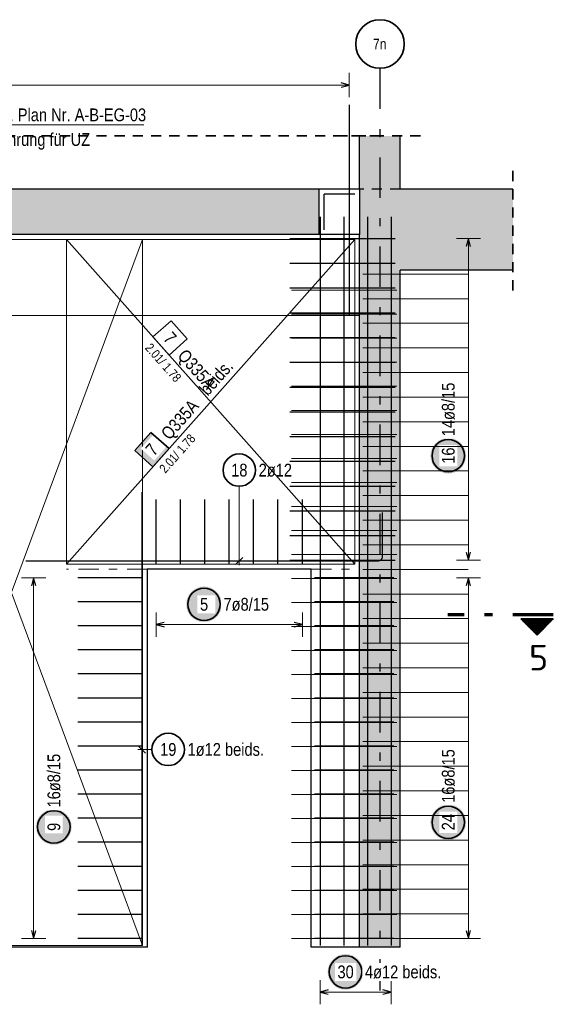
# Model space of a CAD drawing. Header units: millimetres. Extents: x -1.6 to 96.2, y -42.8 to 42.
# Tile 18 of 43: x 43.6 to 50.2, y 8.7 to 20.8. Entities that reach past the tile are written whole.
import ezdxf
from ezdxf.enums import TextEntityAlignment as Align

# ---------------------------------------------------------------- set-up
doc = ezdxf.new("R2010")
doc.units = ezdxf.units.MM
for name, pattern in [('DASHDOT', [1, 0.5, -0.25, 0, -0.25]), ('DASHDOTX2', [2, 1, -0.5, 0, -0.5]), ('HIDDEN', [0.375, 0.25, -0.125])]:
    doc.linetypes.add(name, pattern=pattern)
for name, color, linetype, lineweight in [('Achsen', 7, 'Continuous', 20), ('Bewehrung', 7, 'Continuous', 20), ('Schraffuren', 7, 'Continuous', 20)]:
    doc.layers.add(name, color=color, linetype=linetype, lineweight=lineweight)
doc.styles.add('Arial Narrow', font='ARIALN.TTF')
doc.styles.add('isocp', font='isocp', dxfattribs={"width": 1.1})

msp = doc.modelspace()

# ---------------------------------------------------------------- hatches: boundary and pattern name
at = {"lineweight": 50}
h = msp.add_hatch(dxfattribs=at)
h.set_pattern_fill('Mau', color=4, scale=0.01, angle=270, style=0, pattern_type=2)
h.set_pattern_definition([(270, (0, 0), (0.02, -4e-18), [])])
h.paths.add_polyline_path([(49.750458, 13.412952), (49.950458, 13.212952), (50.150458, 13.412952)])
at = {"layer": 'Bewehrung', "lineweight": 25, "true_color": 0xffffff}
for points in [[(46.059799, 13.592554), (46.059665, 13.600232), (46.059263, 13.6079), (46.058594, 13.61555), (46.057658, 13.623172), (46.056457, 13.630756), (46.054991, 13.638294), (46.053264, 13.645777), (46.051277, 13.653194), (46.049031, 13.660537), (46.046531, 13.667798), (46.043779, 13.674967), (46.040779, 13.682036), (46.037534, 13.688995), (46.034047, 13.695837), (46.030325, 13.702554), (46.02637, 13.709136), (46.022187, 13.715576), (46.017783, 13.721866), (46.013161, 13.727999), (46.008329, 13.733967), (46.003291, 13.739762), (45.998054, 13.745379), (45.992624, 13.750808), (45.987008, 13.756046), (45.981212, 13.761083), (45.975245, 13.765916), (45.969112, 13.770537), (45.962821, 13.774942), (45.956381, 13.779124), (45.949799, 13.783079), (45.943083, 13.786802), (45.936241, 13.790288), (45.929281, 13.793534), (45.922212, 13.796534), (45.915043, 13.799286), (45.907783, 13.801786), (45.900439, 13.804031), (45.893022, 13.806019), (45.88554, 13.807746), (45.878002, 13.809211), (45.870417, 13.810413), (45.862795, 13.811349), (45.855145, 13.812018), (45.847477, 13.81242), (45.839799, 13.812554), (45.832121, 13.81242), (45.824453, 13.812018), (45.816803, 13.811349), (45.809181, 13.810413), (45.801596, 13.809211), (45.794058, 13.807746), (45.786576, 13.806019), (45.779159, 13.804031), (45.771815, 13.801786), (45.764555, 13.799286), (45.757386, 13.796534), (45.750317, 13.793534), (45.743357, 13.790288), (45.736515, 13.786802), (45.729799, 13.783079), (45.723217, 13.779124), (45.716777, 13.774942), (45.710486, 13.770537), (45.704354, 13.765916), (45.698386, 13.761083), (45.69259, 13.756046), (45.686974, 13.750808), (45.681544, 13.745379), (45.676307, 13.739762), (45.671269, 13.733967), (45.666437, 13.727999), (45.661815, 13.721866), (45.657411, 13.715576), (45.653228, 13.709136), (45.649273, 13.702554), (45.645551, 13.695837), (45.642064, 13.688995), (45.638819, 13.682036), (45.635819, 13.674967), (45.633067, 13.667798), (45.630567, 13.660537), (45.628321, 13.653194), (45.626334, 13.645777), (45.624607, 13.638294), (45.623141, 13.630756), (45.62194, 13.623172), (45.621004, 13.61555), (45.620335, 13.6079), (45.619933, 13.600232), (45.619799, 13.592554), (45.619933, 13.584876), (45.620335, 13.577207), (45.621004, 13.569557), (45.62194, 13.561936), (45.623141, 13.554351), (45.624607, 13.546813), (45.626334, 13.539331), (45.628321, 13.531913), (45.630567, 13.52457), (45.633067, 13.517309), (45.635819, 13.51014), (45.638819, 13.503072), (45.642064, 13.496112), (45.645551, 13.48927), (45.649273, 13.482554), (45.653228, 13.475971), (45.657411, 13.469531), (45.661815, 13.463241), (45.666437, 13.457108), (45.671269, 13.45114), (45.676307, 13.445345), (45.681544, 13.439729), (45.686974, 13.434299), (45.69259, 13.429062), (45.698386, 13.424024), (45.704354, 13.419191), (45.710486, 13.41457), (45.716777, 13.410165), (45.723217, 13.405983), (45.729799, 13.402028), (45.736515, 13.398305), (45.743357, 13.394819), (45.750317, 13.391574), (45.757386, 13.388573), (45.764555, 13.385821), (45.771815, 13.383321), (45.779159, 13.381076), (45.786576, 13.379089), (45.794058, 13.377361), (45.801596, 13.375896), (45.809181, 13.374695), (45.816803, 13.373759), (45.824453, 13.37309), (45.832121, 13.372688), (45.839799, 13.372554), (45.847477, 13.372688), (45.855145, 13.37309), (45.862795, 13.373759), (45.870417, 13.374695), (45.878002, 13.375896), (45.88554, 13.377361), (45.893022, 13.379089), (45.900439, 13.381076), (45.907783, 13.383321), (45.915043, 13.385821), (45.922212, 13.388573), (45.929281, 13.391574), (45.936241, 13.394819), (45.943083, 13.398305), (45.949799, 13.402028), (45.956381, 13.405983), (45.962821, 13.410165), (45.969112, 13.41457), (45.975245, 13.419191), (45.981212, 13.424024), (45.987008, 13.429062), (45.992624, 13.434299), (45.998054, 13.439729), (46.003291, 13.445345), (46.008329, 13.45114), (46.013161, 13.457108), (46.017783, 13.463241), (46.022187, 13.469531), (46.02637, 13.475971), (46.030325, 13.482554), (46.034047, 13.48927), (46.037534, 13.496112), (46.040779, 13.503072), (46.043779, 13.51014), (46.046531, 13.517309), (46.049031, 13.52457), (46.051277, 13.531913), (46.053264, 13.539331), (46.054991, 13.546813), (46.056457, 13.554351), (46.057658, 13.561936), (46.058594, 13.569557), (46.059263, 13.577207)], [(44.205752, 10.84384), (44.205618, 10.851518), (44.205216, 10.859186), (44.204547, 10.866836), (44.203611, 10.874458), (44.20241, 10.882043), (44.200945, 10.889581), (44.199217, 10.897063), (44.19723, 10.90448), (44.194984, 10.911824), (44.192484, 10.919084), (44.189732, 10.926253), (44.186732, 10.933322), (44.183487, 10.940282), (44.180001, 10.947124), (44.176278, 10.95384), (44.172323, 10.960422), (44.16814, 10.966862), (44.163736, 10.973153), (44.159114, 10.979286), (44.154282, 10.985253), (44.149244, 10.991049), (44.144007, 10.996665), (44.138577, 11.002095), (44.132961, 11.007332), (44.127165, 11.01237), (44.121198, 11.017202), (44.115065, 11.021824), (44.108774, 11.026228), (44.102334, 11.030411), (44.095752, 11.034366), (44.089036, 11.038088), (44.082194, 11.041575), (44.075234, 11.04482), (44.068165, 11.04782), (44.060996, 11.050572), (44.053736, 11.053072), (44.046392, 11.055318), (44.038975, 11.057305), (44.031493, 11.059032), (44.023955, 11.060498), (44.01637, 11.061699), (44.008748, 11.062635), (44.001098, 11.063304), (43.99343, 11.063706), (43.985752, 11.06384), (43.978074, 11.063706), (43.970406, 11.063304), (43.962756, 11.062635), (43.955134, 11.061699), (43.947549, 11.060498), (43.940011, 11.059032), (43.932529, 11.057305), (43.925112, 11.055318), (43.917768, 11.053072), (43.910508, 11.050572), (43.903339, 11.04782), (43.89627, 11.04482), (43.88931, 11.041575), (43.882468, 11.038088), (43.875752, 11.034366), (43.86917, 11.030411), (43.86273, 11.026228), (43.856439, 11.021824), (43.850307, 11.017202), (43.844339, 11.01237), (43.838543, 11.007332), (43.832927, 11.002095), (43.827497, 10.996665), (43.82226, 10.991049), (43.817222, 10.985253), (43.81239, 10.979286), (43.807768, 10.973153), (43.803364, 10.966862), (43.799181, 10.960422), (43.795226, 10.95384), (43.791504, 10.947124), (43.788017, 10.940282), (43.784772, 10.933322), (43.781772, 10.926253), (43.77902, 10.919084), (43.77652, 10.911824), (43.774274, 10.90448), (43.772287, 10.897063), (43.77056, 10.889581), (43.769094, 10.882043), (43.767893, 10.874458), (43.766957, 10.866836), (43.766288, 10.859186), (43.765886, 10.851518), (43.765752, 10.84384), (43.765886, 10.836162), (43.766288, 10.828494), (43.766957, 10.820844), (43.767893, 10.813222), (43.769094, 10.805637), (43.77056, 10.798099), (43.772287, 10.790617), (43.774274, 10.7832), (43.77652, 10.775856), (43.77902, 10.768596), (43.781772, 10.761427), (43.784772, 10.754358), (43.788017, 10.747398), (43.791504, 10.740556), (43.795226, 10.73384), (43.799181, 10.727258), (43.803364, 10.720818), (43.807768, 10.714527), (43.81239, 10.708394), (43.817222, 10.702427), (43.82226, 10.696631), (43.827497, 10.691015), (43.832927, 10.685585), (43.838543, 10.680348), (43.844339, 10.67531), (43.850307, 10.670478), (43.856439, 10.665856), (43.86273, 10.661452), (43.86917, 10.657269), (43.875752, 10.653314), (43.882468, 10.649592), (43.88931, 10.646105), (43.89627, 10.64286), (43.903339, 10.63986), (43.910508, 10.637108), (43.917768, 10.634608), (43.925112, 10.632362), (43.932529, 10.630375), (43.940011, 10.628648), (43.947549, 10.627182), (43.955134, 10.625981), (43.962756, 10.625045), (43.970406, 10.624376), (43.978074, 10.623974), (43.985752, 10.62384), (43.99343, 10.623974), (44.001098, 10.624376), (44.008748, 10.625045), (44.01637, 10.625981), (44.023955, 10.627182), (44.031493, 10.628648), (44.038975, 10.630375), (44.046392, 10.632362), (44.053736, 10.634608), (44.060996, 10.637108), (44.068165, 10.63986), (44.075234, 10.64286), (44.082194, 10.646105), (44.089036, 10.649592), (44.095752, 10.653314), (44.102334, 10.657269), (44.108774, 10.661452), (44.115065, 10.665856), (44.121198, 10.670478), (44.127165, 10.67531), (44.132961, 10.680348), (44.138577, 10.685585), (44.144007, 10.691015), (44.149244, 10.696631), (44.154282, 10.702427), (44.159114, 10.708394), (44.163736, 10.714527), (44.16814, 10.720818), (44.172323, 10.727258), (44.176278, 10.73384), (44.180001, 10.740556), (44.183487, 10.747398), (44.186732, 10.754358), (44.189732, 10.761427), (44.192484, 10.768596), (44.194984, 10.775856), (44.19723, 10.7832), (44.199217, 10.790617), (44.200945, 10.798099), (44.20241, 10.805637), (44.203611, 10.813222), (44.204547, 10.820844), (44.205216, 10.828494)]]:
    msp.add_hatch(color=7, dxfattribs=at).paths.add_polyline_path(points)
at = {"layer": 'Schraffuren', "lineweight": 50, "true_color": 0xd7ffd7}
for points in [[(47.760238, 18.717778), (48.260238, 18.717778), (48.260238, 19.376041), (47.760238, 19.376041)], [(40.620953, 18.157766), (47.261361, 18.157766), (47.261361, 18.717778), (40.620953, 18.717778)], [(47.760238, 17.717778), (49.6526, 17.717778), (49.6526, 18.717778), (47.761361, 18.717778), (47.761361, 18.157766), (47.760238, 18.157766)], [(48.260238, 9.357763), (48.260238, 17.717778), (47.760238, 17.717778), (47.760238, 9.357763)]]:
    msp.add_hatch(color=254, dxfattribs=at).paths.add_polyline_path(points)
at = {"layer": 'Schraffuren', "lineweight": 18, "true_color": 0xffffff}
msp.add_hatch(color=7, dxfattribs=at).paths.add_polyline_path([(45.183544, 15.714291), (44.984397, 15.489924), (45.208764, 15.290777), (45.407911, 15.515143)])
at = {"layer": 'Schraffuren', "lineweight": 25, "true_color": 0xffffff}
for points in [[(49.073701, 15.427205), (49.073567, 15.434883), (49.073166, 15.442551), (49.072496, 15.450201), (49.07156, 15.457823), (49.070359, 15.465407), (49.068894, 15.472945), (49.067166, 15.480427), (49.065179, 15.487845), (49.062934, 15.495188), (49.060434, 15.502449), (49.057682, 15.509618), (49.054681, 15.516687), (49.051436, 15.523646), (49.04795, 15.530488), (49.044227, 15.537205), (49.040272, 15.543787), (49.03609, 15.550227), (49.031685, 15.556517), (49.027064, 15.56265), (49.022231, 15.568618), (49.017193, 15.574413), (49.011956, 15.580029), (49.006526, 15.585459), (49.00091, 15.590696), (48.995115, 15.595734), (48.989147, 15.600567), (48.983014, 15.605188), (48.976724, 15.609593), (48.970284, 15.613775), (48.963701, 15.61773), (48.956985, 15.621453), (48.950143, 15.624939), (48.943183, 15.628185), (48.936115, 15.631185), (48.928946, 15.633937), (48.921685, 15.636437), (48.914342, 15.638682), (48.906924, 15.64067), (48.899442, 15.642397), (48.891904, 15.643862), (48.88432, 15.645064), (48.876698, 15.645999), (48.869048, 15.646669), (48.861379, 15.647071), (48.853701, 15.647205), (48.846024, 15.647071), (48.838355, 15.646669), (48.830705, 15.645999), (48.823083, 15.645064), (48.815499, 15.643862), (48.807961, 15.642397), (48.800479, 15.64067), (48.793061, 15.638682), (48.785718, 15.636437), (48.778457, 15.633937), (48.771288, 15.631185), (48.764219, 15.628185), (48.75726, 15.624939), (48.750418, 15.621453), (48.743701, 15.61773), (48.737119, 15.613775), (48.730679, 15.609593), (48.724389, 15.605188), (48.718256, 15.600567), (48.712288, 15.595734), (48.706493, 15.590696), (48.700877, 15.585459), (48.695447, 15.580029), (48.69021, 15.574413), (48.685172, 15.568618), (48.680339, 15.56265), (48.675718, 15.556517), (48.671313, 15.550227), (48.667131, 15.543787), (48.663176, 15.537205), (48.659453, 15.530488), (48.655967, 15.523646), (48.652721, 15.516687), (48.649721, 15.509618), (48.646969, 15.502449), (48.644469, 15.495188), (48.642224, 15.487845), (48.640236, 15.480427), (48.638509, 15.472945), (48.637044, 15.465407), (48.635842, 15.457823), (48.634907, 15.450201), (48.634237, 15.442551), (48.633835, 15.434883), (48.633701, 15.427205), (48.633835, 15.419527), (48.634237, 15.411858), (48.634907, 15.404208), (48.635842, 15.396587), (48.637044, 15.389002), (48.638509, 15.381464), (48.640236, 15.373982), (48.642224, 15.366564), (48.644469, 15.359221), (48.646969, 15.35196), (48.649721, 15.344791), (48.652721, 15.337723), (48.655967, 15.330763), (48.659453, 15.323921), (48.663176, 15.317205), (48.667131, 15.310622), (48.671313, 15.304182), (48.675718, 15.297892), (48.680339, 15.291759), (48.685172, 15.285791), (48.69021, 15.279996), (48.695447, 15.27438), (48.700877, 15.26895), (48.706493, 15.263713), (48.712288, 15.258675), (48.718256, 15.253842), (48.724389, 15.249221), (48.730679, 15.244816), (48.737119, 15.240634), (48.743701, 15.236679), (48.750418, 15.232956), (48.75726, 15.22947), (48.764219, 15.226225), (48.771288, 15.223224), (48.778457, 15.220472), (48.785718, 15.217972), (48.793061, 15.215727), (48.800479, 15.21374), (48.807961, 15.212012), (48.815499, 15.210547), (48.823083, 15.209346), (48.830705, 15.20841), (48.838355, 15.207741), (48.846024, 15.207339), (48.853701, 15.207205), (48.861379, 15.207339), (48.869048, 15.207741), (48.876698, 15.20841), (48.88432, 15.209346), (48.891904, 15.210547), (48.899442, 15.212012), (48.906924, 15.21374), (48.914342, 15.215727), (48.921685, 15.217972), (48.928946, 15.220472), (48.936115, 15.223224), (48.943183, 15.226225), (48.950143, 15.22947), (48.956985, 15.232956), (48.963701, 15.236679), (48.970284, 15.240634), (48.976724, 15.244816), (48.983014, 15.249221), (48.989147, 15.253842), (48.995115, 15.258675), (49.00091, 15.263713), (49.006526, 15.26895), (49.011956, 15.27438), (49.017193, 15.279996), (49.022231, 15.285791), (49.027064, 15.291759), (49.031685, 15.297892), (49.03609, 15.304182), (49.040272, 15.310622), (49.044227, 15.317205), (49.04795, 15.323921), (49.051436, 15.330763), (49.054681, 15.337723), (49.057682, 15.344791), (49.060434, 15.35196), (49.062934, 15.359221), (49.065179, 15.366564), (49.067166, 15.373982), (49.068894, 15.381464), (49.070359, 15.389002), (49.07156, 15.396587), (49.072496, 15.404208), (49.073166, 15.411858)], [(49.073701, 10.901185), (49.073567, 10.908863), (49.073166, 10.916531), (49.072496, 10.924181), (49.07156, 10.931803), (49.070359, 10.939387), (49.068894, 10.946925), (49.067166, 10.954408), (49.065179, 10.961825), (49.062934, 10.969169), (49.060434, 10.976429), (49.057682, 10.983598), (49.054681, 10.990667), (49.051436, 10.997626), (49.04795, 11.004469), (49.044227, 11.011185), (49.040272, 11.017767), (49.03609, 11.024207), (49.031685, 11.030498), (49.027064, 11.03663), (49.022231, 11.042598), (49.017193, 11.048394), (49.011956, 11.05401), (49.006526, 11.05944), (49.00091, 11.064677), (48.995115, 11.069715), (48.989147, 11.074547), (48.983014, 11.079169), (48.976724, 11.083573), (48.970284, 11.087755), (48.963701, 11.09171), (48.956985, 11.095433), (48.950143, 11.098919), (48.943183, 11.102165), (48.936115, 11.105165), (48.928946, 11.107917), (48.921685, 11.110417), (48.914342, 11.112662), (48.906924, 11.11465), (48.899442, 11.116377), (48.891904, 11.117842), (48.88432, 11.119044), (48.876698, 11.11998), (48.869048, 11.120649), (48.861379, 11.121051), (48.853701, 11.121185), (48.846024, 11.121051), (48.838355, 11.120649), (48.830705, 11.11998), (48.823083, 11.119044), (48.815499, 11.117842), (48.807961, 11.116377), (48.800479, 11.11465), (48.793061, 11.112662), (48.785718, 11.110417), (48.778457, 11.107917), (48.771288, 11.105165), (48.764219, 11.102165), (48.75726, 11.098919), (48.750418, 11.095433), (48.743701, 11.09171), (48.737119, 11.087755), (48.730679, 11.083573), (48.724389, 11.079169), (48.718256, 11.074547), (48.712288, 11.069715), (48.706493, 11.064677), (48.700877, 11.05944), (48.695447, 11.05401), (48.69021, 11.048394), (48.685172, 11.042598), (48.680339, 11.03663), (48.675718, 11.030498), (48.671313, 11.024207), (48.667131, 11.017767), (48.663176, 11.011185), (48.659453, 11.004469), (48.655967, 10.997626), (48.652721, 10.990667), (48.649721, 10.983598), (48.646969, 10.976429), (48.644469, 10.969169), (48.642224, 10.961825), (48.640236, 10.954408), (48.638509, 10.946925), (48.637044, 10.939387), (48.635842, 10.931803), (48.634907, 10.924181), (48.634237, 10.916531), (48.633835, 10.908863), (48.633701, 10.901185), (48.633835, 10.893507), (48.634237, 10.885838), (48.634907, 10.878189), (48.635842, 10.870567), (48.637044, 10.862982), (48.638509, 10.855444), (48.640236, 10.847962), (48.642224, 10.840545), (48.644469, 10.833201), (48.646969, 10.82594), (48.649721, 10.818771), (48.652721, 10.811703), (48.655967, 10.804743), (48.659453, 10.797901), (48.663176, 10.791185), (48.667131, 10.784603), (48.671313, 10.778162), (48.675718, 10.771872), (48.680339, 10.765739), (48.685172, 10.759772), (48.69021, 10.753976), (48.695447, 10.74836), (48.700877, 10.74293), (48.706493, 10.737693), (48.712288, 10.732655), (48.718256, 10.727822), (48.724389, 10.723201), (48.730679, 10.718797), (48.737119, 10.714614), (48.743701, 10.710659), (48.750418, 10.706936), (48.75726, 10.70345), (48.764219, 10.700205), (48.771288, 10.697204), (48.778457, 10.694452), (48.785718, 10.691952), (48.793061, 10.689707), (48.800479, 10.68772), (48.807961, 10.685992), (48.815499, 10.684527), (48.823083, 10.683326), (48.830705, 10.68239), (48.838355, 10.681721), (48.846024, 10.681319), (48.853701, 10.681185), (48.861379, 10.681319), (48.869048, 10.681721), (48.876698, 10.68239), (48.88432, 10.683326), (48.891904, 10.684527), (48.899442, 10.685992), (48.906924, 10.68772), (48.914342, 10.689707), (48.921685, 10.691952), (48.928946, 10.694452), (48.936115, 10.697204), (48.943183, 10.700205), (48.950143, 10.70345), (48.956985, 10.706936), (48.963701, 10.710659), (48.970284, 10.714614), (48.976724, 10.718797), (48.983014, 10.723201), (48.989147, 10.727822), (48.995115, 10.732655), (49.00091, 10.737693), (49.006526, 10.74293), (49.011956, 10.74836), (49.017193, 10.753976), (49.022231, 10.759772), (49.027064, 10.765739), (49.031685, 10.771872), (49.03609, 10.778162), (49.040272, 10.784603), (49.044227, 10.791185), (49.04795, 10.797901), (49.051436, 10.804743), (49.054681, 10.811703), (49.057682, 10.818771), (49.060434, 10.82594), (49.062934, 10.833201), (49.065179, 10.840545), (49.067166, 10.847962), (49.068894, 10.855444), (49.070359, 10.862982), (49.07156, 10.870567), (49.072496, 10.878189), (49.073166, 10.885838)], [(47.805625, 9.053523), (47.805491, 9.061201), (47.805089, 9.06887), (47.804419, 9.07652), (47.803484, 9.084142), (47.802282, 9.091726), (47.800817, 9.099264), (47.79909, 9.106746), (47.797102, 9.114164), (47.794857, 9.121507), (47.792357, 9.128768), (47.789605, 9.135937), (47.786605, 9.143006), (47.783359, 9.149965), (47.779873, 9.156807), (47.77615, 9.163523), (47.772195, 9.170106), (47.768013, 9.176546), (47.763608, 9.182836), (47.758987, 9.188969), (47.754154, 9.194937), (47.749116, 9.200732), (47.743879, 9.206348), (47.738449, 9.211778), (47.732833, 9.217015), (47.727038, 9.222053), (47.72107, 9.226886), (47.714937, 9.231507), (47.708647, 9.235912), (47.702207, 9.240094), (47.695625, 9.244049), (47.688908, 9.247772), (47.682066, 9.251258), (47.675107, 9.254503), (47.668038, 9.257504), (47.660869, 9.260256), (47.653608, 9.262756), (47.646265, 9.265001), (47.638847, 9.266989), (47.631365, 9.268716), (47.623827, 9.270181), (47.616243, 9.271382), (47.608621, 9.272318), (47.600971, 9.272988), (47.593302, 9.273389), (47.585625, 9.273523), (47.577947, 9.273389), (47.570278, 9.272988), (47.562628, 9.272318), (47.555006, 9.271382), (47.547422, 9.270181), (47.539884, 9.268716), (47.532402, 9.266989), (47.524984, 9.265001), (47.517641, 9.262756), (47.51038, 9.260256), (47.503211, 9.257504), (47.496142, 9.254503), (47.489183, 9.251258), (47.482341, 9.247772), (47.475625, 9.244049), (47.469042, 9.240094), (47.462602, 9.235912), (47.456312, 9.231507), (47.450179, 9.226886), (47.444211, 9.222053), (47.438416, 9.217015), (47.4328, 9.211778), (47.42737, 9.206348), (47.422133, 9.200732), (47.417095, 9.194937), (47.412262, 9.188969), (47.407641, 9.182836), (47.403236, 9.176546), (47.399054, 9.170106), (47.395099, 9.163523), (47.391376, 9.156807), (47.38789, 9.149965), (47.384645, 9.143006), (47.381644, 9.135937), (47.378892, 9.128768), (47.376392, 9.121507), (47.374147, 9.114164), (47.372159, 9.106746), (47.370432, 9.099264), (47.368967, 9.091726), (47.367766, 9.084142), (47.36683, 9.07652), (47.36616, 9.06887), (47.365759, 9.061201), (47.365625, 9.053523), (47.365759, 9.045846), (47.36616, 9.038177), (47.36683, 9.030527), (47.367766, 9.022905), (47.368967, 9.015321), (47.370432, 9.007783), (47.372159, 9.000301), (47.374147, 8.992883), (47.376392, 8.98554), (47.378892, 8.978279), (47.381644, 8.97111), (47.384645, 8.964041), (47.38789, 8.957082), (47.391376, 8.95024), (47.395099, 8.943523), (47.399054, 8.936941), (47.403236, 8.930501), (47.407641, 8.924211), (47.412262, 8.918078), (47.417095, 8.91211), (47.422133, 8.906315), (47.42737, 8.900699), (47.4328, 8.895269), (47.438416, 8.890032), (47.444211, 8.884994), (47.450179, 8.880161), (47.456312, 8.87554), (47.462602, 8.871135), (47.469042, 8.866953), (47.475625, 8.862998), (47.482341, 8.859275), (47.489183, 8.855789), (47.496142, 8.852543), (47.503211, 8.849543), (47.51038, 8.846791), (47.517641, 8.844291), (47.524984, 8.842046), (47.532402, 8.840058), (47.539884, 8.838331), (47.547422, 8.836866), (47.555006, 8.835664), (47.562628, 8.834729), (47.570278, 8.834059), (47.577947, 8.833657), (47.585625, 8.833523), (47.593302, 8.833657), (47.600971, 8.834059), (47.608621, 8.834729), (47.616243, 8.835664), (47.623827, 8.836866), (47.631365, 8.838331), (47.638847, 8.840058), (47.646265, 8.842046), (47.653608, 8.844291), (47.660869, 8.846791), (47.668038, 8.849543), (47.675107, 8.852543), (47.682066, 8.855789), (47.688908, 8.859275), (47.695625, 8.862998), (47.702207, 8.866953), (47.708647, 8.871135), (47.714937, 8.87554), (47.72107, 8.880161), (47.727038, 8.884994), (47.732833, 8.890032), (47.738449, 8.895269), (47.743879, 8.900699), (47.749116, 8.906315), (47.754154, 8.91211), (47.758987, 8.918078), (47.763608, 8.924211), (47.768013, 8.930501), (47.772195, 8.936941), (47.77615, 8.943523), (47.779873, 8.95024), (47.783359, 8.957082), (47.786605, 8.964041), (47.789605, 8.97111), (47.792357, 8.978279), (47.794857, 8.98554), (47.797102, 8.992883), (47.79909, 9.000301), (47.800817, 9.007783), (47.802282, 9.015321), (47.803484, 9.022905), (47.804419, 9.030527), (47.805089, 9.038177)]]:
    msp.add_hatch(color=7, dxfattribs=at).paths.add_polyline_path(points)

# ---------------------------------------------------------------- linework, layer by layer
at = {"color": 2, "linetype": 'HIDDEN', "lineweight": 35, "ltscale": 0.5}
for p, q in [((48.010238, 19.376041), (19.31192, 19.376041)), ((48.510238, 19.376041), (47.510238, 19.376041)), ((49.6526, 17.467778), (49.6526, 18.967778))]:
    msp.add_line(p, q, dxfattribs=at)
at = {"color": 3, "linetype": 'Continuous', "lineweight": 25}
for p, q in [((47.760238, 18.717778), (47.760238, 19.376041)), ((48.260238, 18.717778), (48.260238, 19.376041)), ((47.261361, 18.717778), (40.620953, 18.717778)), ((47.261361, 18.157778), (47.261361, 18.717778)), ((47.761361, 18.717778), (47.760238, 18.717778)), ((47.761361, 18.157766), (47.761361, 18.717778)), ((49.6526, 18.717778), (48.260238, 18.717778)), ((47.261361, 18.157766), (40.620953, 18.157766)), ((47.761361, 18.157766), (47.760238, 18.157766)), ((47.760238, 17.717778), (47.760238, 18.157766)), ((47.760238, 9.357766), (47.760238, 17.717778)), ((49.6526, 17.717778), (48.260238, 17.717778)), ((48.260238, 9.357766), (48.260238, 17.717778)), ((48.260238, 9.357763), (47.760238, 9.357763))]:
    msp.add_line(p, q, dxfattribs=at)
at = {"color": 3, "linetype": 'HIDDEN', "lineweight": 25, "ltscale": 0.5}
msp.add_line((48.260238, 18.717778), (47.761361, 18.717778), dxfattribs=at)
at = {"color": 1, "linetype": 'DASHDOTX2', "lineweight": 70, "ltscale": 0.5}
msp.add_line((50.150458, 13.462952), (48.850458, 13.462952), dxfattribs=at)
at = {"color": 2, "linetype": 'Continuous', "lineweight": 35}
for p, q in [((50.150458, 13.412952), (49.750458, 13.412952)), ((49.950458, 13.212952), (49.750458, 13.412952)), ((50.150458, 13.412952), (49.950458, 13.212952))]:
    msp.add_line(p, q, dxfattribs=at)
at = {"layer": 'Achsen', "color": 3, "linetype": 'DASHDOTX2', "lineweight": 25, "ltscale": 0.5}
msp.add_line((48.011057, 20.210985), (48.011057, 8.823913), dxfattribs=at)
at = {"layer": 'Achsen', "color": 3, "linetype": 'Continuous', "lineweight": 25}
for p, q in [((47.760238, 18.717778), (47.261361, 18.717778)), ((47.701361, 18.657766), (47.321361, 18.657766)), ((47.321361, 18.217766), (47.321361, 18.657766)), ((47.760238, 18.157766), (47.261361, 18.157766)), ((47.160987, 14.027778), (45.140987, 14.027778)), ((45.140987, 9.357778), (45.140987, 14.027778)), ((47.160987, 9.357778), (47.160987, 14.027778)), ((45.140987, 9.357763), (37.180976, 9.357763)), ((47.760238, 9.357763), (47.160987, 9.357763))]:
    msp.add_line(p, q, dxfattribs=at)
at = {"layer": 'Achsen', "color": 2, "linetype": 'Continuous', "lineweight": 35}
msp.add_circle((48.011057, 20.510985), 0.3, dxfattribs=at)
at = {"layer": 'Bewehrung', "color": 9, "linetype": 'Continuous', "lineweight": 0, "ltscale": 0.5}
for p, q in [((45.080989, 18.097762), (41.83847, 18.097762)), ((45.080989, 9.377778), (45.080989, 18.097762)), ((41.83847, 9.377774), (45.080989, 9.377778)), ((45.080989, 9.377778), (45.080989, 9.377778))]:
    msp.add_line(p, q, dxfattribs=at)
at = {"layer": 'Bewehrung', "color": 7, "linetype": 'Continuous', "lineweight": 18, "ltscale": 0.5}
for p, q in [((45.080985, 18.09776), (41.838472, 18.09776)), ((45.080985, 9.37778), (45.080985, 18.09776)), ((42.818978, 9.377777), (45.080985, 9.37778)), ((45.080985, 9.37778), (45.080985, 9.37778))]:
    msp.add_line(p, q, dxfattribs=at)
at = {"layer": 'Bewehrung', "color": 3, "linetype": 'Continuous', "lineweight": 25, "ltscale": 0.5}
for p, q in [((45.070987, 14.977778), (45.070987, 9.377778)), ((45.248987, 14.087778), (45.248987, 14.887778)), ((45.549653, 14.087778), (45.549653, 14.887778)), ((45.85032, 14.087778), (45.85032, 14.887778)), ((46.150986, 14.087778), (46.150986, 14.887778)), ((46.451653, 14.087778), (46.451653, 14.887778)), ((46.752319, 14.087778), (46.752319, 14.887778)), ((47.052986, 14.087778), (47.052986, 14.887778)), ((43.735752, 13.919775), (43.708957, 13.819775)), ((43.762547, 13.819775), (43.735752, 13.919775)), ((45.080987, 13.919775), (44.280987, 13.919775)), ((45.080987, 13.622841), (44.280987, 13.622841)), ((45.080987, 13.325908), (44.280987, 13.325908)), ((45.348987, 13.369349), (45.248987, 13.342554)), ((45.248987, 13.342554), (45.348987, 13.315759)), ((47.052986, 13.342554), (46.952986, 13.369349)), ((46.952986, 13.315759), (47.052986, 13.342554)), ((45.080987, 13.028974), (44.280987, 13.028974)), ((45.080987, 12.732041), (44.280987, 12.732041)), ((45.080987, 12.435108), (44.280987, 12.435108)), ((45.080987, 12.138174), (44.280987, 12.138174)), ((45.080987, 11.841241), (44.280987, 11.841241)), ((45.026793, 11.844748), (45.115181, 11.75636)), ((45.080987, 11.544307), (44.280987, 11.544307)), ((45.080987, 11.247374), (44.280987, 11.247374)), ((45.080987, 10.95044), (44.280987, 10.95044)), ((45.080987, 10.653507), (44.280987, 10.653507)), ((45.080987, 10.356574), (44.280987, 10.356574)), ((45.080987, 10.05964), (44.280987, 10.05964)), ((45.080987, 9.762707), (44.280987, 9.762707)), ((43.708957, 9.565773), (43.735752, 9.465773)), ((43.735752, 9.465773), (43.762547, 9.565773)), ((45.080987, 9.465773), (44.280987, 9.465773))]:
    msp.add_line(p, q, dxfattribs=at)
at = {"layer": 'Bewehrung', "color": 5, "linetype": 'Continuous', "lineweight": 18, "ltscale": 0.5}
for p, q in [((43.885752, 13.919775), (43.585752, 13.919775)), ((43.735752, 9.465773), (43.735752, 13.919775)), ((45.248987, 13.492554), (45.248987, 13.192554)), ((47.052986, 13.192554), (47.052986, 13.492554)), ((45.248987, 13.342554), (47.052986, 13.342554)), ((45.196515, 11.800554), (45.020987, 11.800554)), ((43.585752, 9.465773), (43.885752, 9.465773))]:
    msp.add_line(p, q, dxfattribs=at)
at = {"layer": 'Bewehrung', "color": 9, "linetype": 'Continuous', "lineweight": 0}
msp.add_circle((45.140987, 14.027763), 0.00222, dxfattribs=at)
at = {"layer": 'Bewehrung', "color": 2, "linetype": 'Continuous', "lineweight": 35, "ltscale": 0.5}
for centre in [(45.839799, 13.592554), (45.396515, 11.800554), (43.985752, 10.84384)]:
    msp.add_circle(centre, 0.2, dxfattribs=at)
at = {"layer": 'Schraffuren', "color": 5, "linetype": 'Continuous', "lineweight": 18, "ltscale": 0.5}
for p, q in [((47.632238, 19.853522), (47.632238, 20.153522)), ((47.632238, 20.003522), (22.338967, 20.003522)), ((49.253701, 18.109778), (48.953701, 18.109778)), ((49.103701, 18.109778), (49.103701, 14.13578)), ((46.273906, 15.04932), (46.273906, 14.077778)), ((48.953701, 14.13578), (49.253701, 14.13578)), ((49.253701, 13.919775), (48.953701, 13.919775)), ((49.103701, 9.465753), (49.103701, 13.919775)), ((48.953701, 9.465753), (49.253701, 9.465753)), ((47.272987, 8.953523), (47.272987, 8.653523)), ((48.148238, 8.653523), (48.148238, 8.953523)), ((48.148238, 8.803523), (47.272987, 8.803523))]:
    msp.add_line(p, q, dxfattribs=at)
at = {"layer": 'Schraffuren', "color": 3, "linetype": 'Continuous', "lineweight": 25, "ltscale": 0.5}
for p, q in [((47.632238, 20.003522), (47.532238, 20.030317)), ((47.532238, 19.976727), (47.632238, 20.003522)), ((47.632238, 19.757766), (47.632238, 17.157766)), ((47.272987, 18.377776), (47.272987, 9.377776)), ((47.564738, 18.377773), (47.564738, 9.377773)), ((47.856488, 18.377769), (47.856488, 9.377769)), ((48.148238, 18.377765), (48.148238, 9.377765)), ((46.900238, 18.109778), (48.200238, 18.109778)), ((49.103701, 18.109778), (49.076907, 18.009778)), ((49.130496, 18.009778), (49.103701, 18.109778)), ((46.900238, 17.804086), (48.200238, 17.804086)), ((46.900238, 17.498394), (48.200238, 17.498394)), ((46.900238, 17.192701), (48.200238, 17.192701)), ((46.900238, 16.887009), (48.200238, 16.887009)), ((46.900238, 16.581317), (48.200238, 16.581317)), ((46.900238, 16.275625), (48.200238, 16.275625)), ((46.900238, 15.969933), (48.200238, 15.969933)), ((46.900238, 15.664241), (48.200238, 15.664241)), ((46.900238, 15.358549), (48.200238, 15.358549)), ((46.900238, 15.052857), (48.200238, 15.052857)), ((46.900238, 14.747165), (48.200238, 14.747165)), ((48.040238, 14.175778), (48.040238, 14.727778)), ((46.900238, 14.441473), (48.200238, 14.441473)), ((49.076907, 14.23578), (49.103701, 14.13578)), ((49.103701, 14.13578), (49.130496, 14.23578)), ((43.640238, 14.127778), (47.992238, 14.127778)), ((46.229712, 14.083584), (46.318101, 14.171972)), ((46.900238, 14.13578), (48.200238, 14.13578)), ((48.180238, 13.919775), (47.200987, 13.919775)), ((49.103701, 13.919775), (49.076907, 13.819775)), ((49.130496, 13.819775), (49.103701, 13.919775)), ((48.180238, 13.62284), (47.200987, 13.62284)), ((48.180238, 13.325905), (47.200987, 13.325905)), ((48.180238, 13.028971), (47.200987, 13.028971)), ((48.180238, 12.732036), (47.200987, 12.732036)), ((48.180238, 12.435101), (47.200987, 12.435101)), ((48.180238, 12.138166), (47.200987, 12.138166)), ((48.180238, 11.841231), (47.200987, 11.841231)), ((48.180238, 11.544297), (47.200987, 11.544297)), ((48.180238, 11.247362), (47.200987, 11.247362)), ((48.180238, 10.950427), (47.200987, 10.950427)), ((48.180238, 10.653492), (47.200987, 10.653492)), ((48.180238, 10.356558), (47.200987, 10.356558)), ((48.180238, 10.059623), (47.200987, 10.059623)), ((48.180238, 9.762688), (47.200987, 9.762688)), ((49.076907, 9.565753), (49.103701, 9.465753)), ((49.103701, 9.465753), (49.130496, 9.565753)), ((48.180238, 9.465753), (47.200987, 9.465753)), ((47.372987, 8.830318), (47.272987, 8.803523)), ((47.272987, 8.803523), (47.372987, 8.776729)), ((48.148238, 8.803523), (48.048238, 8.830318)), ((48.048238, 8.776729), (48.148238, 8.803523))]:
    msp.add_line(p, q, dxfattribs=at)
at = {"layer": 'Schraffuren', "color": 5, "linetype": 'Continuous', "lineweight": 18}
msp.add_line((45.095444, 19.513982), (41.637932, 19.513982), dxfattribs=at)
at = {"layer": 'Schraffuren', "color": 7, "linetype": 'Continuous', "lineweight": 18, "ltscale": 0.5}
for p, q in [((47.700239, 18.097763), (44.140988, 18.097763)), ((44.140988, 18.097763), (44.140988, 14.087783)), ((47.700239, 18.097763), (44.140988, 14.087783)), ((47.700239, 14.087783), (47.700239, 18.097763)), ((44.140988, 14.087783), (47.700239, 14.087783)), ((44.140988, 14.087783), (44.140988, 14.087783))]:
    msp.add_line(p, q, dxfattribs=at)
at = {"layer": 'Schraffuren', "color": 9, "linetype": 'Continuous', "lineweight": 0, "ltscale": 0.5}
for p, q in [((47.700243, 18.097761), (44.140992, 18.097761)), ((44.140992, 18.097761), (44.140992, 14.087781)), ((47.700243, 14.087781), (47.700243, 18.097761)), ((47.800238, 17.669772), (49.100238, 17.669772)), ((46.920238, 17.469778), (48.220238, 17.469778)), ((47.800238, 17.36592), (49.100238, 17.36592)), ((46.920238, 17.173333), (48.220238, 17.173333)), ((45.433134, 17.093915), (45.208767, 16.894767)), ((45.632281, 16.869548), (45.433134, 17.093915)), ((47.800238, 17.062068), (49.100238, 17.062068)), ((45.208767, 16.894767), (45.407914, 16.670401)), ((45.407914, 16.670401), (45.632281, 16.869548)), ((46.920238, 16.876888), (48.220238, 16.876888)), ((47.800238, 16.758216), (49.100238, 16.758216)), ((46.920238, 16.580444), (48.220238, 16.580444)), ((46.920238, 16.283999), (48.220238, 16.283999)), ((46.920238, 15.987554), (48.220238, 15.987554)), ((46.920238, 15.69111), (48.220238, 15.69111)), ((46.920238, 15.394665), (48.220238, 15.394665)), ((47.800238, 15.238956), (49.100238, 15.238956)), ((46.920238, 15.09822), (48.220238, 15.09822)), ((47.800238, 14.935104), (49.100238, 14.935104)), ((46.920238, 14.801776), (48.220238, 14.801776)), ((47.800238, 14.631251), (49.100238, 14.631251)), ((46.920238, 14.505331), (48.220238, 14.505331)), ((47.800238, 14.327399), (49.100238, 14.327399)), ((46.920238, 14.208886), (48.220238, 14.208886)), ((44.140992, 14.087781), (47.700243, 14.087781)), ((44.140992, 14.087781), (44.140992, 14.087781)), ((47.800238, 14.023547), (49.100238, 14.023547)), ((46.920238, 13.912442), (48.220238, 13.912442)), ((47.800238, 13.719695), (49.100238, 13.719695)), ((46.920238, 13.615997), (48.220238, 13.615997)), ((47.800238, 13.415843), (49.100238, 13.415843)), ((46.920238, 13.319552), (48.220238, 13.319552)), ((46.920238, 13.023107), (48.220238, 13.023107)), ((47.800238, 13.111991), (49.100238, 13.111991)), ((47.800238, 12.808139), (49.100238, 12.808139)), ((46.920238, 12.726663), (48.220238, 12.726663)), ((46.920238, 12.430218), (48.220238, 12.430218)), ((47.800238, 12.504287), (49.100238, 12.504287)), ((47.800238, 12.200435), (49.100238, 12.200435)), ((46.920238, 12.133773), (48.220238, 12.133773)), ((46.920238, 11.837329), (48.220238, 11.837329)), ((46.920238, 11.540884), (48.220238, 11.540884)), ((46.920238, 11.244439), (48.220238, 11.244439)), ((46.920238, 10.947995), (48.220238, 10.947995)), ((46.920238, 10.65155), (48.220238, 10.65155)), ((47.800238, 10.681174), (49.100238, 10.681174)), ((46.920238, 10.355105), (48.220238, 10.355105)), ((47.800238, 10.377322), (49.100238, 10.377322)), ((46.920238, 10.058661), (48.220238, 10.058661)), ((47.800238, 10.07347), (49.100238, 10.07347)), ((46.920238, 9.762216), (48.220238, 9.762216)), ((47.800238, 9.769618), (49.100238, 9.769618)), ((46.920238, 9.465771), (48.220238, 9.465771)), ((47.800238, 9.465766), (49.100238, 9.465766))]:
    msp.add_line(p, q, dxfattribs=at)
at = {"layer": 'Schraffuren', "color": 9, "linetype": 'Continuous', "lineweight": 0}
msp.add_line((47.760238, 17.157766), (22.211052, 17.157766), dxfattribs=at)
at = {"layer": 'Schraffuren', "color": 2, "linetype": 'Continuous', "lineweight": 35, "ltscale": 0.5}
for p, q in [((45.183544, 15.714291), (44.984397, 15.489924)), ((45.407911, 15.515143), (45.183544, 15.714291)), ((44.984397, 15.489924), (45.208764, 15.290777)), ((45.208764, 15.290777), (45.407911, 15.515143))]:
    msp.add_line(p, q, dxfattribs=at)
at = {"layer": 'Schraffuren', "color": 9, "linetype": 'DASHDOT', "lineweight": 0, "ltscale": 0.5}
for p, q in [((45.140987, 14.027778), (44.140987, 14.027778)), ((47.160987, 14.027778), (47.760238, 14.027778))]:
    msp.add_line(p, q, dxfattribs=at)
at = {"layer": 'Schraffuren', "color": 2, "linetype": 'Continuous', "lineweight": 35, "ltscale": 0.5}
for centre in [(48.853701, 15.427205), (46.273906, 15.24932), (48.853701, 10.901185), (47.585625, 9.053523)]:
    msp.add_circle(centre, 0.2, dxfattribs=at)
at = {"layer": 'Schraffuren', "color": 3, "linetype": 'Continuous', "lineweight": 25, "ltscale": 0.5}
msp.add_arc((47.992238, 14.175778), 0.048, 270, 0, dxfattribs=at)

# ---------------------------------------------------------------- texts
at = {"color": 2, "lineweight": 35, "style": 'isocp', "width": 1.15}
msp.add_text('5', height=0.315, dxfattribs=at).set_placement((49.968711, 12.776552), align=Align.CENTER)
at = {"layer": 'Achsen', "color": 3, "lineweight": 25, "style": 'Arial Narrow'}
msp.add_text('7n', height=0.13, dxfattribs=at).set_placement((48.00786, 20.510985), align=Align.MIDDLE_CENTER)
at = {"layer": 'Bewehrung', "color": 2, "lineweight": 35, "char_height": 0.1575, "attachment_point": 1, "line_spacing_factor": 0.9, "style": 'Arial Narrow'}
for s, insert in [('19', (45.29729, 11.879304)), ('1ø12 beids.', (45.636515, 11.879304))]:
    msp.add_mtext(s, dxfattribs=dict(at, insert=insert))
at = {"layer": 'Schraffuren', "color": 2, "lineweight": 35, "style": 'Arial Narrow'}
for s, p in [('Bewehrung für UZ s. Plan Nr. A-B-EG-03', (41.836297, 19.55711)), ('für Verlegung Bewehrung für UZ', (41.836297, 19.252812))]:
    msp.add_text(s, height=0.1575, dxfattribs=at).set_placement(p)
at = {"layer": 'Schraffuren', "color": 9, "lineweight": 0, "attachment_point": 1, "rotation": 311.5921993, "line_spacing_factor": 0.9, "style": 'Arial Narrow'}
for s, insert, char_height in [('7', (45.446486, 16.971538), 0.1575), (' 2.01/ 1.78', (45.163894, 16.854938), 0.1125)]:
    msp.add_mtext(s, dxfattribs=dict(at, insert=insert, char_height=char_height))
at = {"layer": 'Schraffuren', "color": 2, "lineweight": 35, "char_height": 0.1575, "attachment_point": 1, "line_spacing_factor": 0.9, "style": 'Arial Narrow'}
for s, insert in [('18', (46.174681, 15.32807)), ('2ø12', (46.513906, 15.32807))]:
    msp.add_mtext(s, dxfattribs=dict(at, insert=insert))

# ---------------------------------------------------------------- next in the draw order: texts
at = {"layer": 'Bewehrung', "color": 2, "lineweight": 35, "char_height": 0.1575, "attachment_point": 1, "line_spacing_factor": 0.9, "style": 'Arial Narrow', "bg_fill": 3, "box_fill_scale": 1.2, "bg_fill_color": 256, "bg_fill_true_color": 13158600, "bg_fill_transparency": 0}
for s, insert in [('5', (45.790187, 13.671304)), ('7ø8/15', (46.079799, 13.671304))]:
    msp.add_mtext(s, dxfattribs=dict(at, insert=insert))
at = {"layer": 'Bewehrung', "color": 2, "lineweight": 35, "char_height": 0.1575, "attachment_point": 1, "rotation": 90, "line_spacing_factor": 0.9, "style": 'Arial Narrow', "bg_fill": 3, "box_fill_scale": 1.2, "bg_fill_color": 256, "bg_fill_true_color": 13158600, "bg_fill_transparency": 0}
for s, insert in [('16ø8/15', (43.907002, 11.08384)), ('9', (43.907002, 10.794227))]:
    msp.add_mtext(s, dxfattribs=dict(at, insert=insert))
at = {"layer": 'Schraffuren', "color": 2, "lineweight": 35, "char_height": 0.1575, "attachment_point": 1, "rotation": 90, "line_spacing_factor": 0.9, "style": 'Arial Narrow', "bg_fill": 3, "box_fill_scale": 1.2, "bg_fill_color": 256, "bg_fill_true_color": 13158600, "bg_fill_transparency": 0}
for s, insert in [('14ø8/15', (48.774951, 15.667205)), ('16', (48.774951, 15.32798)), ('16ø8/15', (48.774951, 11.141185)), ('24', (48.774951, 10.80196))]:
    msp.add_mtext(s, dxfattribs=dict(at, insert=insert))
at = {"layer": 'Schraffuren', "color": 2, "lineweight": 35, "char_height": 0.1575, "attachment_point": 1, "line_spacing_factor": 0.9, "style": 'Arial Narrow', "bg_fill": 3, "box_fill_scale": 1.2, "bg_fill_color": 256, "bg_fill_true_color": 13158600, "bg_fill_transparency": 0}
for s, insert in [('30', (47.4864, 9.132273)), ('4ø12 beids.', (47.825625, 9.132273))]:
    msp.add_mtext(s, dxfattribs=dict(at, insert=insert))

# ---------------------------------------------------------------- next in the draw order: linework, layer by layer
at = {"layer": 'Bewehrung', "color": 9, "linetype": 'Continuous', "lineweight": 0, "ltscale": 0.5}
msp.add_line((45.080989, 18.097762), (41.83847, 9.377774), dxfattribs=at)
at = {"layer": 'Bewehrung', "color": 7, "linetype": 'Continuous', "lineweight": 18, "ltscale": 0.5}
msp.add_line((41.838472, 18.09776), (45.080985, 9.37778), dxfattribs=at)
at = {"layer": 'Schraffuren', "color": 9, "linetype": 'Continuous', "lineweight": 0, "ltscale": 0.5}
for p, q in [((47.800238, 16.454364), (49.100238, 16.454364)), ((47.800238, 16.150512), (49.100238, 16.150512)), ((47.800238, 15.84666), (49.100238, 15.84666)), ((47.800238, 15.542808), (49.100238, 15.542808)), ((47.800238, 11.896583), (49.100238, 11.896583)), ((47.800238, 11.59273), (49.100238, 11.59273)), ((47.800238, 11.288878), (49.100238, 11.288878)), ((47.800238, 10.985026), (49.100238, 10.985026))]:
    msp.add_line(p, q, dxfattribs=at)

# ---------------------------------------------------------------- next in the draw order: texts
at = {"layer": 'Schraffuren', "color": 2, "lineweight": 35, "insert": (45.104324, 15.517705), "char_height": 0.1575, "attachment_point": 1, "rotation": 48.4078007, "line_spacing_factor": 0.9, "style": 'Arial Narrow', "bg_fill": 3, "box_fill_scale": 1.2, "bg_fill_color": 256, "bg_fill_true_color": 13158600, "bg_fill_transparency": 0}
msp.add_mtext('7', dxfattribs=at)

# ---------------------------------------------------------------- next in the draw order: texts
at = {"layer": 'Schraffuren', "color": 2, "lineweight": 35, "insert": (45.295032, 15.715617), "char_height": 0.1575, "attachment_point": 1, "rotation": 48.4078007, "line_spacing_factor": 0.9, "style": 'Arial Narrow', "bg_fill": 3, "box_fill_scale": 1.2, "bg_fill_color": 256, "bg_fill_true_color": 13158600, "bg_fill_transparency": 0}
msp.add_mtext('Q335A', dxfattribs=at)

# ---------------------------------------------------------------- next in the draw order: texts
at = {"layer": 'Schraffuren', "color": 2, "lineweight": 35, "attachment_point": 1, "line_spacing_factor": 0.9, "style": 'Arial Narrow', "bg_fill": 3, "box_fill_scale": 1.2, "bg_fill_color": 256, "bg_fill_true_color": 13158600, "bg_fill_transparency": 0}
for s, insert, char_height, rotation in [('beids.', (45.766449, 16.262903), 0.16, 48.300508), (' 2.01/ 1.78', (45.253637, 15.250947), 0.1125, 48.4078007)]:
    msp.add_mtext(s, dxfattribs=dict(at, insert=insert, char_height=char_height, rotation=rotation))

# ---------------------------------------------------------------- next in the draw order: linework, layer by layer
at = {"layer": 'Schraffuren', "color": 9, "linetype": 'Continuous', "lineweight": 0, "ltscale": 0.5}
msp.add_line((44.140992, 18.097761), (47.700243, 14.087781), dxfattribs=at)

# ---------------------------------------------------------------- next in the draw order: texts
at = {"layer": 'Schraffuren', "color": 9, "lineweight": 0, "insert": (45.620367, 16.758691), "char_height": 0.1575, "attachment_point": 1, "rotation": 311.5921993, "line_spacing_factor": 0.9, "style": 'Arial Narrow'}
msp.add_mtext('Q335A', dxfattribs=at)

doc.saveas('drawing.dxf')
